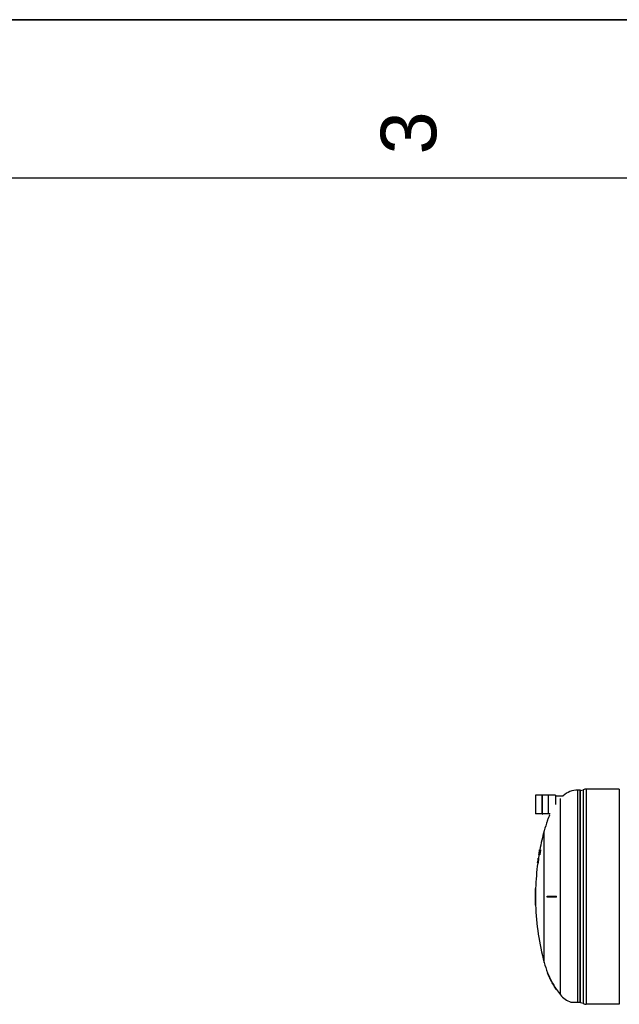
# Model space of a CAD drawing. Header units: millimetres. Extents: x 0 to 297, y 0 to 210.
# Tile 245 of 256: x 87 to 125, y 148 to 210. Entities that reach past the tile are written whole.
import ezdxf

# ---------------------------------------------------------------- set-up
doc = ezdxf.new("R2010")
doc.units = ezdxf.units.MM
doc.header["$LTSCALE"] = 16.335
doc.layers.get('0').update_dxf_attribs({"linetype": 'CONTINUOUS'})
doc.layers.add('AXES_REF', color=7, linetype='CONTINUOUS')
doc.layers.add('SURFACES', color=7, linetype='CONTINUOUS')
doc.styles.add('TEXTSTYLE_2', font='arial.ttf')

# ---------------------------------------------------------------- blocks, each defined once
blk = doc.blocks.new('MARGEA4_BL0', base_point=(148.514, 105.014))
at = {"color": 7, "linetype": 'Continuous'}
for p, q in [((297.014, 210.014), (0.014, 210.014)), ((287.014, 200.014), (10.014, 200.014))]:
    blk.add_line(p, q, dxfattribs=at)
at = {"color": 5, "linetype": 'Continuous', "style": 'TEXTSTYLE_2', "oblique": 0.00002}
blk.add_text('3', height=3.5, rotation=90, dxfattribs=at).set_placement((113.139, 201.514))

msp = doc.modelspace()

# ---------------------------------------------------------------- linework, layer by layer
at = {"color": 7, "linetype": 'Continuous'}
for p, q in [((0, 210), (297, 210)), ((122.406, 161.455), (122.406, 147.968)), ((124.676, 161.498), (122.596, 161.498)), ((124.676, 161.498), (124.676, 147.925)), ((119.394, 161.101), (119.394, 159.939)), ((119.824, 159.922), (119.824, 161.119)), ((119.824, 161.119), (119.838, 161.119)), ((119.838, 159.922), (119.838, 161.119)), ((120.209, 159.922), (120.209, 161.119)), ((120.209, 161.119), (120.223, 161.119)), ((120.223, 159.922), (120.223, 161.119)), ((120.654, 161.101), (120.654, 160.52)), ((120.654, 161.08), (121.133, 161.08)), ((122.236, 148.012), (122.236, 161.41)), ((119.824, 159.922), (119.838, 159.922)), ((120.209, 159.922), (120.223, 159.922)), ((120.133, 159.514), (120.13, 159.506)), ((120.133, 159.514), (120.13, 159.506)), ((120.153, 159.506), (120.13, 159.506)), ((119.552, 157.09), (119.546, 157.05)), ((119.55, 157.09), (119.549, 157.085)), ((119.554, 157.117), (119.55, 157.09)), ((119.555, 157.104), (119.552, 157.09)), ((119.555, 157.09), (119.552, 157.09)), ((119.557, 157.097), (119.553, 157.07)), ((119.56, 157.09), (119.553, 157.05)), ((119.557, 157.137), (119.554, 157.117)), ((119.555, 157.114), (119.556, 157.117)), ((119.556, 157.11), (119.555, 157.105)), ((119.555, 157.105), (119.555, 157.104)), ((119.556, 157.117), (119.559, 157.134)), ((119.558, 157.144), (119.557, 157.138)), ((119.557, 157.138), (119.557, 157.137)), ((119.56, 157.137), (119.557, 157.137)), ((119.559, 157.117), (119.557, 157.097)), ((119.56, 157.097), (119.557, 157.097)), ((119.568, 157.144), (119.558, 157.144)), ((119.561, 157.137), (119.559, 157.117)), ((119.566, 157.117), (119.559, 157.117)), ((119.563, 157.104), (119.56, 157.09)), ((119.565, 157.09), (119.56, 157.09)), ((119.561, 157.144), (119.561, 157.138)), ((119.561, 157.143), (119.561, 157.144)), ((119.561, 157.138), (119.561, 157.137)), ((119.568, 157.137), (119.561, 157.137)), ((119.562, 157.107), (119.564, 157.117)), ((119.565, 157.11), (119.563, 157.105)), ((119.563, 157.105), (119.563, 157.104)), ((119.566, 157.104), (119.563, 157.104)), ((119.564, 157.117), (119.568, 157.137)), ((119.567, 157.097), (119.564, 157.07)), ((119.565, 157.109), (119.565, 157.11)), ((119.566, 157.104), (119.565, 157.109)), ((119.565, 157.09), (119.566, 157.104)), ((119.57, 157.117), (119.567, 157.097)), ((119.589, 157.097), (119.567, 157.097)), ((119.57, 157.144), (119.571, 157.137)), ((119.592, 157.144), (119.57, 157.144)), ((119.571, 157.137), (119.57, 157.117)), ((119.591, 157.117), (119.57, 157.117)), ((119.592, 157.137), (119.571, 157.137)), ((119.589, 157.097), (119.585, 157.07)), ((119.591, 157.117), (119.589, 157.097)), ((119.592, 157.361), (119.591, 157.355)), ((119.592, 157.137), (119.591, 157.117)), ((119.598, 157.396), (119.592, 157.361)), ((119.592, 157.144), (119.592, 157.137)), ((119.593, 157.361), (119.596, 157.381)), ((119.594, 157.357), (119.593, 157.354)), ((119.614, 157.354), (119.593, 157.354)), ((119.597, 157.374), (119.594, 157.361)), ((119.594, 157.361), (119.594, 157.357)), ((119.597, 157.361), (119.594, 157.361)), ((119.596, 157.381), (119.6, 157.403)), ((119.602, 157.401), (119.597, 157.374)), ((119.6, 157.401), (119.599, 157.394)), ((119.603, 157.421), (119.6, 157.401)), ((119.607, 157.428), (119.602, 157.401)), ((119.606, 157.441), (119.603, 157.421)), ((119.608, 157.413), (119.603, 157.387)), ((119.603, 157.387), (119.619, 157.387)), ((119.61, 157.461), (119.606, 157.441)), ((119.609, 157.428), (119.607, 157.428)), ((119.613, 157.435), (119.608, 157.411)), ((119.617, 157.488), (119.613, 157.461)), ((119.616, 157.461), (119.613, 157.461)), ((119.618, 157.459), (119.613, 157.435)), ((119.616, 157.495), (119.617, 157.501)), ((119.628, 157.354), (119.616, 157.354)), ((119.621, 157.515), (119.617, 157.488)), ((119.617, 157.501), (119.619, 157.515)), ((119.622, 157.488), (119.617, 157.488)), ((119.623, 157.484), (119.618, 157.459)), ((119.619, 157.515), (119.62, 157.519)), ((119.623, 157.528), (119.621, 157.515)), ((119.628, 157.515), (119.621, 157.515)), ((119.629, 157.448), (119.622, 157.448)), ((119.624, 157.542), (119.623, 157.535)), ((119.624, 157.535), (119.623, 157.528)), ((119.63, 157.528), (119.623, 157.528)), ((119.628, 157.509), (119.623, 157.484)), ((119.628, 157.509), (119.623, 157.484)), ((119.626, 157.555), (119.624, 157.542)), ((119.633, 157.542), (119.624, 157.542)), ((119.632, 157.535), (119.624, 157.535)), ((119.63, 157.575), (119.626, 157.555)), ((119.636, 157.555), (119.626, 157.555)), ((119.634, 157.535), (119.628, 157.509)), ((119.628, 157.374), (119.629, 157.387)), ((119.628, 157.361), (119.628, 157.374)), ((119.629, 157.354), (119.628, 157.361)), ((119.629, 157.488), (119.635, 157.518)), ((119.629, 157.387), (119.632, 157.408)), ((119.642, 157.575), (119.63, 157.575)), ((119.635, 157.509), (119.631, 157.488)), ((119.631, 157.488), (119.636, 157.488)), ((119.632, 157.448), (119.631, 157.448)), ((119.636, 157.609), (119.632, 157.589)), ((119.642, 157.589), (119.632, 157.589)), ((119.632, 157.408), (119.635, 157.428)), ((119.635, 157.361), (119.632, 157.354)), ((119.654, 157.354), (119.632, 157.354)), ((119.638, 157.555), (119.634, 157.535)), ((119.639, 157.535), (119.634, 157.535)), ((119.635, 157.414), (119.634, 157.401)), ((119.634, 157.401), (119.634, 157.394)), ((119.643, 157.401), (119.634, 157.401)), ((119.634, 157.394), (119.635, 157.389)), ((119.643, 157.394), (119.634, 157.394)), ((119.635, 157.518), (119.642, 157.548)), ((119.641, 157.533), (119.635, 157.509)), ((119.654, 157.448), (119.635, 157.448)), ((119.637, 157.428), (119.635, 157.414)), ((119.646, 157.414), (119.635, 157.414)), ((119.635, 157.389), (119.635, 157.387)), ((119.635, 157.387), (119.638, 157.387)), ((119.64, 157.374), (119.635, 157.361)), ((119.657, 157.361), (119.635, 157.361)), ((119.639, 157.622), (119.636, 157.609)), ((119.64, 157.615), (119.636, 157.595)), ((119.649, 157.428), (119.637, 157.428)), ((119.643, 157.582), (119.638, 157.555)), ((119.643, 157.555), (119.638, 157.555)), ((119.638, 157.387), (119.641, 157.394)), ((119.645, 157.659), (119.639, 157.627)), ((119.639, 157.623), (119.639, 157.622)), ((119.643, 157.615), (119.639, 157.595)), ((119.644, 157.595), (119.639, 157.595)), ((119.64, 157.631), (119.643, 157.649)), ((119.644, 157.642), (119.64, 157.615)), ((119.643, 157.387), (119.64, 157.374)), ((119.661, 157.374), (119.64, 157.374)), ((119.644, 157.547), (119.641, 157.533)), ((119.641, 157.394), (119.643, 157.401)), ((119.642, 157.548), (119.648, 157.579)), ((119.642, 157.488), (119.658, 157.488)), ((119.646, 157.629), (119.643, 157.615)), ((119.649, 157.615), (119.643, 157.615)), ((119.649, 157.582), (119.643, 157.582)), ((119.643, 157.401), (119.646, 157.414)), ((119.648, 157.408), (119.643, 157.387)), ((119.665, 157.387), (119.643, 157.387)), ((119.648, 157.662), (119.644, 157.642)), ((119.649, 157.642), (119.644, 157.642)), ((119.647, 157.56), (119.644, 157.547)), ((119.646, 157.667), (119.645, 157.663)), ((119.645, 157.663), (119.645, 157.659)), ((119.645, 157.631), (119.649, 157.649)), ((119.648, 157.635), (119.646, 157.63)), ((119.646, 157.63), (119.646, 157.629)), ((119.649, 157.629), (119.646, 157.629)), ((119.65, 157.622), (119.646, 157.595)), ((119.652, 157.595), (119.646, 157.595)), ((119.646, 157.414), (119.649, 157.428)), ((119.647, 157.615), (119.649, 157.629)), ((119.656, 157.6), (119.647, 157.56)), ((119.648, 157.669), (119.648, 157.663)), ((119.648, 157.669), (119.655, 157.669)), ((119.648, 157.663), (119.648, 157.662)), ((119.652, 157.662), (119.648, 157.662)), ((119.649, 157.635), (119.648, 157.635)), ((119.648, 157.579), (119.655, 157.609)), ((119.652, 157.428), (119.648, 157.408)), ((119.669, 157.408), (119.648, 157.408)), ((119.649, 157.649), (119.652, 157.662)), ((119.649, 157.634), (119.649, 157.635)), ((119.649, 157.629), (119.649, 157.634)), ((119.653, 157.587), (119.649, 157.573)), ((119.654, 157.649), (119.65, 157.622)), ((119.658, 157.622), (119.65, 157.622)), ((119.652, 157.662), (119.654, 157.668)), ((119.673, 157.428), (119.652, 157.428)), ((119.656, 157.662), (119.654, 157.649)), ((119.664, 157.649), (119.654, 157.649)), ((119.659, 157.615), (119.654, 157.594)), ((119.654, 157.455), (119.658, 157.481)), ((119.657, 157.361), (119.654, 157.354)), ((119.655, 157.609), (119.662, 157.639)), ((119.657, 157.501), (119.655, 157.501)), ((119.656, 157.669), (119.656, 157.663)), ((119.669, 157.669), (119.656, 157.669)), ((119.656, 157.663), (119.656, 157.662)), ((119.669, 157.662), (119.656, 157.662)), ((119.661, 157.481), (119.656, 157.455)), ((119.678, 157.455), (119.656, 157.455)), ((119.657, 157.5), (119.657, 157.501)), ((119.658, 157.495), (119.657, 157.5)), ((119.661, 157.374), (119.657, 157.361)), ((119.658, 157.481), (119.658, 157.495)), ((119.66, 157.528), (119.661, 157.528)), ((119.661, 157.528), (119.667, 157.542)), ((119.663, 157.501), (119.661, 157.481)), ((119.682, 157.481), (119.661, 157.481)), ((119.665, 157.387), (119.661, 157.374)), ((119.662, 157.639), (119.669, 157.669)), ((119.668, 157.535), (119.663, 157.515)), ((119.663, 157.515), (119.663, 157.501)), ((119.684, 157.515), (119.663, 157.515)), ((119.684, 157.501), (119.663, 157.501)), ((119.665, 157.595), (119.67, 157.622)), ((119.665, 157.595), (119.665, 157.595)), ((119.669, 157.408), (119.665, 157.387)), ((119.672, 157.615), (119.667, 157.595)), ((119.678, 157.595), (119.667, 157.595)), ((119.667, 157.542), (119.67, 157.555)), ((119.673, 157.555), (119.668, 157.535)), ((119.69, 157.535), (119.668, 157.535)), ((119.673, 157.428), (119.669, 157.408)), ((119.67, 157.622), (119.676, 157.644)), ((119.67, 157.555), (119.676, 157.582)), ((119.671, 157.669), (119.708, 157.669)), ((119.676, 157.629), (119.672, 157.615)), ((119.682, 157.615), (119.672, 157.615)), ((119.678, 157.582), (119.673, 157.555)), ((119.694, 157.555), (119.673, 157.555)), ((119.676, 157.644), (119.677, 157.649)), ((119.679, 157.635), (119.676, 157.629)), ((119.681, 157.629), (119.676, 157.629)), ((119.677, 157.649), (119.681, 157.662)), ((119.678, 157.595), (119.681, 157.615)), ((119.7, 157.582), (119.678, 157.582)), ((119.682, 157.481), (119.678, 157.455)), ((119.681, 157.635), (119.679, 157.635)), ((119.681, 157.662), (119.685, 157.668)), ((119.681, 157.634), (119.681, 157.635)), ((119.682, 157.629), (119.681, 157.634)), ((119.681, 157.615), (119.682, 157.629)), ((119.685, 157.622), (119.681, 157.595)), ((119.702, 157.595), (119.681, 157.595)), ((119.684, 157.501), (119.682, 157.481)), ((119.69, 157.535), (119.684, 157.515)), ((119.684, 157.515), (119.684, 157.501)), ((119.688, 157.649), (119.685, 157.622)), ((119.707, 157.622), (119.685, 157.622)), ((119.687, 157.669), (119.688, 157.663)), ((119.688, 157.663), (119.689, 157.662)), ((119.689, 157.662), (119.688, 157.649)), ((119.71, 157.649), (119.688, 157.649)), ((119.71, 157.662), (119.689, 157.662)), ((119.694, 157.555), (119.69, 157.535)), ((119.7, 157.582), (119.694, 157.555)), ((119.707, 157.622), (119.702, 157.595)), ((119.71, 157.649), (119.707, 157.622)), ((119.708, 157.669), (119.71, 157.662)), ((119.71, 157.662), (119.71, 157.649)), ((119.514, 156.836), (119.513, 156.83)), ((119.513, 156.83), (119.513, 156.829)), ((119.547, 156.829), (119.513, 156.829)), ((119.517, 156.856), (119.514, 156.836)), ((119.516, 156.836), (119.514, 156.836)), ((119.517, 156.83), (119.516, 156.829)), ((119.521, 156.888), (119.517, 156.856)), ((119.517, 156.836), (119.519, 156.856)), ((119.521, 156.856), (119.517, 156.856)), ((119.518, 156.836), (119.517, 156.83)), ((119.522, 156.856), (119.518, 156.836)), ((119.526, 156.836), (119.518, 156.836)), ((119.523, 156.883), (119.521, 156.869)), ((119.521, 156.869), (119.521, 156.864)), ((119.521, 156.864), (119.521, 156.862)), ((119.525, 156.876), (119.522, 156.856)), ((119.526, 156.856), (119.522, 156.856)), ((119.528, 156.923), (119.523, 156.883)), ((119.525, 156.883), (119.523, 156.883)), ((119.529, 156.903), (119.525, 156.876)), ((119.53, 156.876), (119.525, 156.876)), ((119.525, 156.836), (119.526, 156.856)), ((119.526, 156.856), (119.528, 156.873)), ((119.528, 156.836), (119.526, 156.83)), ((119.526, 156.83), (119.526, 156.829)), ((119.533, 156.963), (119.528, 156.923)), ((119.531, 156.923), (119.528, 156.923)), ((119.532, 156.856), (119.528, 156.836)), ((119.549, 156.836), (119.528, 156.836)), ((119.532, 156.923), (119.529, 156.903)), ((119.532, 156.903), (119.529, 156.903)), ((119.531, 156.883), (119.53, 156.869)), ((119.53, 156.869), (119.53, 156.864)), ((119.532, 156.869), (119.53, 156.869)), ((119.53, 156.862), (119.532, 156.868)), ((119.53, 156.864), (119.53, 156.862)), ((119.535, 156.923), (119.531, 156.883)), ((119.535, 156.883), (119.531, 156.883)), ((119.537, 156.956), (119.532, 156.923)), ((119.532, 156.869), (119.535, 156.883)), ((119.536, 156.876), (119.532, 156.856)), ((119.532, 156.868), (119.532, 156.869)), ((119.553, 156.856), (119.532, 156.856)), ((119.539, 156.963), (119.533, 156.963)), ((119.541, 156.963), (119.535, 156.923)), ((119.542, 156.923), (119.535, 156.923)), ((119.54, 156.903), (119.536, 156.876)), ((119.557, 156.876), (119.536, 156.876)), ((119.546, 157.05), (119.54, 157.01)), ((119.544, 157.01), (119.54, 157.01)), ((119.543, 156.923), (119.54, 156.903)), ((119.561, 156.903), (119.54, 156.903)), ((119.548, 156.963), (119.541, 156.963)), ((119.548, 156.956), (119.543, 156.923)), ((119.564, 156.923), (119.543, 156.923)), ((119.55, 157.05), (119.546, 157.017)), ((119.549, 157.05), (119.546, 157.05)), ((119.553, 157.05), (119.547, 157.01)), ((119.554, 157.01), (119.547, 157.01)), ((119.549, 156.836), (119.547, 156.829)), ((119.569, 156.956), (119.548, 156.956)), ((119.553, 156.856), (119.549, 156.836)), ((119.553, 157.07), (119.55, 157.05)), ((119.555, 157.07), (119.553, 157.07)), ((119.56, 157.05), (119.553, 157.05)), ((119.557, 156.876), (119.553, 156.856)), ((119.561, 157.05), (119.557, 157.017)), ((119.578, 157.017), (119.557, 157.017)), ((119.561, 156.903), (119.557, 156.876)), ((119.564, 157.07), (119.561, 157.05)), ((119.583, 157.05), (119.561, 157.05)), ((119.564, 156.923), (119.561, 156.903)), ((119.585, 157.07), (119.564, 157.07)), ((119.569, 156.956), (119.564, 156.923)), ((119.583, 157.05), (119.578, 157.017)), ((119.585, 157.07), (119.583, 157.05)), ((119.402, 155.236), (119.381, 155.236)), ((119.373, 154.746), (119.402, 154.746)), ((119.402, 154.676), (119.373, 154.676)), ((120.13, 154.723), (120.13, 154.746)), ((120.13, 154.746), (120.711, 154.746)), ((120.13, 154.7), (120.13, 154.723)), ((120.13, 154.676), (120.13, 154.7)), ((120.711, 154.676), (120.13, 154.676)), ((120.685, 154.746), (120.685, 154.715)), ((120.685, 154.715), (120.685, 154.676)), ((120.711, 154.711), (120.711, 154.746)), ((120.711, 154.676), (120.711, 154.711)), ((119.402, 154.186), (119.381, 154.186)), ((120.13, 149.916), (120.133, 149.908)), ((120.13, 149.916), (120.133, 149.908)), ((120.153, 149.916), (120.13, 149.916)), ((120.68, 148.875), (120.685, 148.866)), ((120.68, 148.875), (120.685, 148.866)), ((120.711, 148.866), (120.685, 148.866)), ((120.711, 148.866), (120.703, 148.878)), ((120.711, 148.866), (120.703, 148.878)), ((121.624, 148.061), (122.236, 148.061)), ((124.676, 147.925), (122.596, 147.925))]:
    msp.add_line(p, q, dxfattribs=at)
at = {"color": 9, "linetype": 'Continuous'}
for p, q in [((122.061, 148.061), (122.061, 161.431)), ((122.201, 148.061), (122.201, 161.431)), ((122.596, 161.498), (122.596, 147.925)), ((119.397, 161.105), (119.397, 159.936)), ((120.65, 161.105), (120.65, 160.52))]:
    msp.add_line(p, q, dxfattribs=at)
at = {"color": 7, "linetype": 'Continuous'}
for centre, radius, start, end in [((122.201, 161.396), 0.035, 358.60367, 90), ((122.236, 161.76), 0.35, 270, 299.05289), ((122.596, 161.06), 0.438, 90, 115.75468), ((119.397, 161.101), 0.0035, 90, 180), ((120.65, 161.101), 0.0035, 0, 90), ((119.397, 159.939), 0.0035, 180, 270), ((125.349, 157.418), 5.621, 156.41966, 158.10551), ((125.351, 157.417), 5.624, 155.91256, 156.41979), ((125.35, 157.417), 5.623, 154.2322, 155.91263), ((125.347, 157.419), 5.619, 154.05228, 154.23204), ((135.494, 154.711), 16.116, 170.44197, 170.56276), ((135.494, 154.711), 16.108, 170.43741, 170.55826), ((135.494, 154.711), 16.117, 170.17682, 170.2977), ((135.494, 154.711), 16.12, 169.99877, 170.17861), ((135.494, 154.711), 16.099, 170.21384, 170.55254), ((135.494, 154.711), 16.097, 170.21254, 170.55129), ((135.494, 154.711), 16.106, 170.07325, 170.21845), ((135.494, 154.711), 16.12, 169.71895, 169.76737), ((135.494, 154.711), 16.093, 170.06492, 170.21024), ((135.494, 154.711), 16.099, 169.60814, 170.06858), ((135.494, 154.711), 16.097, 169.41267, 170.06725), ((135.494, 154.711), 16.108, 169.68715, 169.73561), ((135.494, 154.711), 16.076, 170.17543, 170.27239), ((135.494, 154.711), 16.073, 170.17389, 170.27086), ((135.494, 154.711), 16.083, 169.91315, 170.01014), ((135.494, 154.711), 16.052, 170.16087, 170.25797), ((135.494, 154.711), 16.076, 169.66625, 169.71481), ((135.494, 154.711), 16.074, 169.66464, 169.7132), ((135.494, 154.711), 16.053, 169.65093, 169.69956), ((135.494, 154.711), 16.119, 171.80192, 171.97037), ((135.494, 154.711), 16.114, 171.77543, 171.99207), ((135.494, 154.711), 16.111, 171.7981, 171.96663), ((135.494, 154.711), 16.103, 171.76971, 171.98651), ((135.494, 154.711), 16.082, 171.75888, 171.97596), ((135.494, 154.711), 16.121, 178.13376, 179.87561), ((135.494, 154.711), 16.1, 178.13132, 179.87544), ((135.494, 154.711), 16.121, 180.12439, 181.86624), ((135.494, 154.711), 16.112, 179.87554, 180.12446), ((135.494, 154.711), 16.1, 180.12456, 181.86868), ((135.494, 154.711), 16.091, 179.87538, 180.12462), ((125.349, 152.005), 5.621, 201.90054, 203.58033), ((125.362, 152.012), 5.616, 201.9147, 213.92742), ((125.351, 152.006), 5.624, 203.58021, 204.08746), ((125.35, 152.006), 5.623, 204.08739, 205.76774), ((125.347, 152.004), 5.619, 205.76789, 205.94766), ((125.348, 152.005), 5.62, 205.94775, 207.61937), ((125.349, 152.005), 5.621, 207.61937, 208.13535), ((125.348, 152.005), 5.62, 208.13535, 209.80495), ((125.347, 152.004), 5.619, 209.80504, 209.99763), ((125.35, 152.006), 5.622, 209.99778, 211.66231), ((125.351, 152.006), 5.624, 211.66224, 212.18035), ((125.349, 152.005), 5.621, 212.18023, 213.83892), ((122.236, 147.662), 0.35, 60.94711, 90), ((122.596, 148.362), 0.438, 244.24532, 270)]:
    msp.add_arc(centre, radius, start, end, dxfattribs=at)
at = {"layer": 'AXES_REF', "color": 7, "linetype": 'Continuous'}
for p, q in [((122.201, 161.431), (122.061, 161.431)), ((119.824, 161.105), (119.397, 161.105)), ((120.209, 161.105), (119.838, 161.105)), ((120.65, 161.105), (120.223, 161.105)), ((119.824, 159.936), (119.397, 159.936)), ((120.209, 159.936), (119.838, 159.936)), ((120.324, 159.936), (120.223, 159.936))]:
    msp.add_line(p, q, dxfattribs=at)
at = {"layer": 'AXES_REF', "color": 9, "linetype": 'Continuous'}
for p, q in [((120.965, 148.52), (120.965, 160.903)), ((119.938, 150.561), (119.938, 158.861))]:
    msp.add_line(p, q, dxfattribs=at)
at = {"layer": 'AXES_REF', "color": 7, "linetype": 'Continuous'}
for centre, radius, start, end in [((122.061, 160.031), 1.4, 90, 131.48779), ((125.349, 157.418), 5.6, 158.10282, 165.06256), ((135.494, 154.711), 16.1, 165.06256, 169.41487), ((135.494, 154.711), 16.1, 170.55325, 171.31001), ((135.494, 154.711), 16.1, 172.44239, 178.13133), ((135.494, 154.711), 16.1, 181.86867, 194.93744), ((125.349, 152.005), 5.6, 194.93744, 201.89718), ((125.349, 152.005), 5.6, 214.08638, 218.48108), ((122.061, 149.391), 1.4, 218.48108, 251.80513)]:
    msp.add_arc(centre, radius, start, end, dxfattribs=at)
at = {"layer": 'SURFACES', "color": 7, "linetype": 'Continuous'}
for start, end in [(170.51691, 170.52947), (179.87561, 180.12488)]:
    msp.add_arc((135.494, 154.711), 16.121, start, end, dxfattribs=at)

# ---------------------------------------------------------------- block references
at = {"color": 2, "linetype": 'Continuous'}
msp.add_blockref('MARGEA4_BL0', (148.514, 105.014), dxfattribs=at)

doc.saveas('drawing.dxf')
